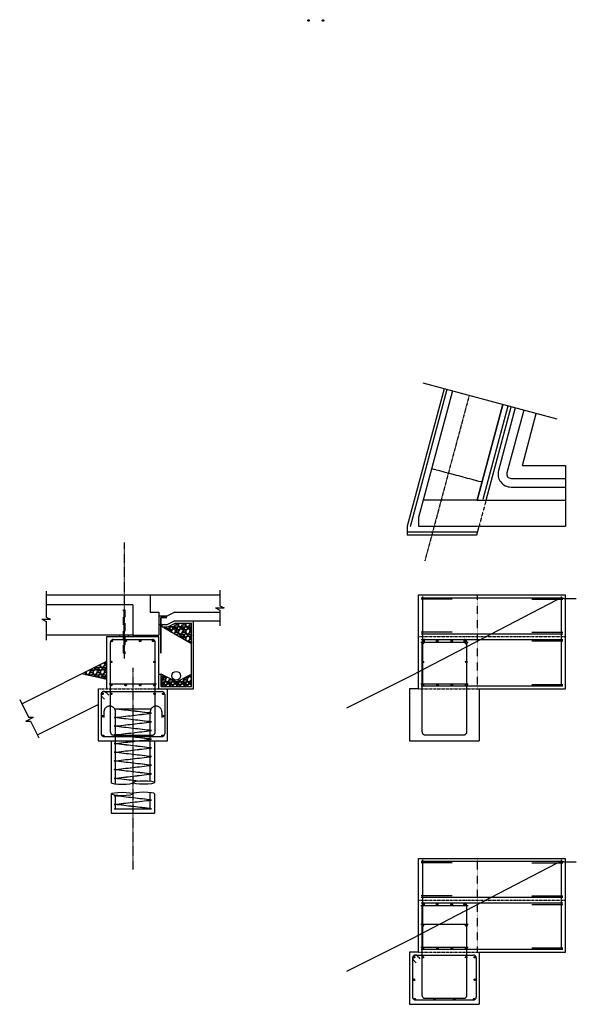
# Model space of a CAD drawing. Header units: inches. Extents: x -2524 to 891, y -259 to 858.
# Tile 3 of 4: x 34 to 419, y 178 to 858. Entities that reach past the tile are written whole.
import ezdxf

# ---------------------------------------------------------------- set-up
doc = ezdxf.new("R2010")
doc.units = ezdxf.units.IN
doc.header["$MEASUREMENT"] = 0
for name, pattern in [('bcenterline', [0.5, 0.375, -0.03125, 0.0625, -0.03125]), ('bconstruction', [0.46875, 0.25, -0.03125, 0.0625, -0.03125, 0.0625, -0.03125]), ('bhiddenpr', [0.1875, 0.125, -0.0625]), ('brebarpr', [1.5625, 1.5, -0.0625])]:
    doc.linetypes.add(name, pattern=pattern)
for name, color, linetype in [('BR_P_Beam_Centerline', 2, 'bcenterline'), ('BR_P_Beam_Object', 7, 'Continuous'), ('BR_P_Brg_Centerline', 2, 'bcenterline'), ('BR_P_Brg_Pad_Object', 4, 'Continuous'), ('BR_P_Drain_Object', 4, 'Continuous'), ('BR_P_Gen_Approach_Slab', 30, 'Continuous'), ('BR_P_Gen_Ground_Slope', 252, 'Continuous'), ('BR_P_Gen_Perforated_Pipe', 4, 'Continuous'), ('BR_P_Gen_Porous_Backfill', 3, 'Continuous'), ('BR_P_Gen_Text', 7, 'Continuous'), ('BR_P_Slab_Object', 3, 'Continuous'), ('BR_P_Sub_Const_Joint', 5, 'bconstruction'), ('BR_P_Sub_Deep_Hidden', 4, 'bhiddenpr'), ('BR_P_Sub_Deep_Object', 4, 'Continuous'), ('BR_P_Sub_Deep_Reinforcing', 30, 'brebarpr'), ('BR_P_Sub_Foot_Const_Joint', 5, 'bconstruction'), ('BR_P_Sub_Foot_Hidden', 7, 'bhiddenpr'), ('BR_P_Sub_Foot_Object', 7, 'Continuous'), ('BR_P_Sub_Hidden', 1, 'bhiddenpr'), ('BR_P_Sub_Object', 1, 'Continuous'), ('BR_P_Sub_Reinforcing', 30, 'brebarpr'), ('XS_P_Subgrade', 4, 'Continuous')]:
    doc.layers.add(name, color=color, linetype=linetype)

msp = doc.modelspace()

# ---------------------------------------------------------------- hatches: boundary and pattern name
at = {"layer": 'BR_P_Gen_Text', "transparency": 33554534}
h = msp.add_hatch(dxfattribs=at)
h.set_pattern_fill('GRAVEL', color=256, scale=5)
h.set_pattern_definition([(228.01279, (-2.4, 12.6), (-40, -45), [0.67268, -66.59544]), (184.96974, (-2.85, 12.1), (60, 5), [1.15434, -114.279624]), (132.51045, (-4, 12), (50, -55), [0.81394, -80.580163]), (267.27369, (-5.95, 10.75), (5, 100), [1.05119, -104.06779]), (292.833654, (-6, 9.7), (-25, 60), [1.030775, -102.046866]), (357.27369, (-5.6, 8.75), (-100, 5), [1.05119, -104.06779]), (37.69424, (-4.55, 8.7), (-65, -50), [1.390145, -137.624243]), (72.25533, (-3.45, 9.55), (35, 110), [1.31244, -129.931607]), (121.429566, (-3.05, 10.8), (-40, 65), [1.05475, -104.420366]), (175.23636, (-3.6, 11.7), (55, -5), [1.20416, -59.003813]), (222.397438, (-4.8, 11.8), (-60, -55), [1.55724, -154.166875]), (138.81407, (-1, 10.7), (-35, 30), [0.531505, -52.619224]), (171.469234, (-1.4, 11.05), (65, -10), [1.011185, -100.107557]), (225, (-2.4, 11.2), (-6e-16, -5), [0.707105, -6.363963]), (203.19859, (-2.75, 11.8), (25, 10), [0.38079, -37.698076]), (291.8014, (-3.1, 11.65), (-5, 15), [0.538515, -26.38731]), (30.96376, (-2.9, 11.15), (15, 10), [0.874645, -28.280114]), (161.56505, (-2.15, 11.6), (10, -5), [0.632455, -15.178933]), (16.38954, (-6, 11.65), (50, 15), [0.886, -87.714226]), (70.34618, (-5.15, 11.9), (-20, -55), [0.743305, -73.58704]), (293.19859, (-2.15, 12.6), (-10, 25), [0.761575, -37.31729]), (343.61046, (-1.85, 11.9), (-50, 15), [0.886, -87.714226]), (339.44395, (-6, 8.55), (-25, 10), [0.8544, -41.86562]), (294.77514, (-5.2, 8.25), (-25, 55), [0.71589, -70.873215]), (66.80141, (-2.1, 7.6), (10, 25), [0.761575, -37.31729]), (17.354025, (-1.8, 8.3), (-65, -20), [0.838155, -82.97712]), (69.44395, (-4.55, 7.6), (-10, -25), [0.4272, -42.29282]), (101.30993, (-2.4, 7.6), (-5, 20), [0.25495, -25.24015]), (165.96376, (-2.45, 7.85), (15, -5), [1.030775, -19.584753]), (186.009006, (-3.45, 8.1), (50, 5), [0.95525, -94.569616]), (303.69007, (-2.9, 10.7), (-5, 10), [0.72111, -17.306646]), (353.157227, (-2.5, 10.1), (85, -10), [1.25897, -124.637813]), (60.9454, (-1.25, 9.95), (-20, -35), [0.51478, -50.96337]), (90, (-1, 10.4), (-5, 5), [0.3, -4.7]), (120.25644, (-3.55, 8.25), (20, -35), [0.69462, -68.7676]), (48.01279, (-3.9, 8.85), (40, 45), [1.34536, -65.92276]), (0, (-3, 9.85), (5, 5), [1.3, -3.7]), (325.30485, (-1.7, 9.85), (50, -35), [0.79057, -78.26637]), (254.0546, (-1.05, 9.4), (-5, -20), [0.72801, -35.67254]), (207.645975, (-1.25, 8.7), (-95, -50), [1.185325, -117.34737]), (175.42608, (-2.3, 8.15), (-65, 5), [1.253995, -124.145367])])
h.paths.add_polyline_path([(152.92, 440.23), (141.77, 440.23), (136.77, 437.73), (133.76, 437.73), (152.92, 426.71)])
h = msp.add_hatch(dxfattribs=at)
h.set_pattern_fill('GRAVEL', color=256, scale=5)
h.set_pattern_definition([(228.01279, (3.6, 9.6), (-40, -45), [0.67268, -66.59544]), (184.96974, (3.15, 9.1), (60, 5), [1.15434, -114.279624]), (132.51045, (2, 9), (50, -55), [0.81394, -80.580163]), (267.27369, (0.05, 7.75), (5, 100), [1.05119, -104.06779]), (292.833654, (0, 6.7), (-25, 60), [1.030775, -102.046866]), (357.27369, (0.4, 5.75), (-100, 5), [1.05119, -104.06779]), (37.69424, (1.45, 5.7), (-65, -50), [1.390145, -137.624243]), (72.25533, (2.55, 6.55), (35, 110), [1.31244, -129.931607]), (121.429566, (2.95, 7.8), (-40, 65), [1.05475, -104.420366]), (175.23636, (2.4, 8.7), (55, -5), [1.20416, -59.003813]), (222.39744, (1.2, 8.8), (-60, -55), [1.55724, -154.166875]), (138.81407, (5, 7.7), (-35, 30), [0.531505, -52.619224]), (171.469234, (4.6, 8.05), (65, -10), [1.011185, -100.107557]), (225, (3.6, 8.2), (-6e-16, -5), [0.707105, -6.36396]), (203.19859, (3.25, 8.8), (25, 10), [0.38079, -37.698076]), (291.8014, (2.9, 8.65), (-5, 15), [0.538515, -26.38731]), (30.96376, (3.1, 8.15), (15, 10), [0.874645, -28.280114]), (161.56505, (3.85, 8.6), (10, -5), [0.632455, -15.178933]), (16.38954, (0, 8.65), (50, 15), [0.886, -87.714226]), (70.34618, (0.85, 8.9), (-20, -55), [0.743305, -73.58704]), (293.19859, (3.85, 9.6), (-10, 25), [0.761575, -37.31729]), (343.61046, (4.15, 8.9), (-50, 15), [0.886, -87.714226]), (339.44395, (0, 5.55), (-25, 10), [0.8544, -41.86562]), (294.77514, (0.8, 5.25), (-25, 55), [0.71589, -70.873215]), (66.80141, (3.9, 4.6), (10, 25), [0.761575, -37.31729]), (17.354025, (4.2, 5.3), (-65, -20), [0.838155, -82.97712]), (69.44395, (1.45, 4.6), (-10, -25), [0.4272, -42.29282]), (101.30993, (3.6, 4.6), (-5, 20), [0.25495, -25.24015]), (165.96376, (3.55, 4.85), (15, -5), [1.030775, -19.584753]), (186.009006, (2.55, 5.1), (50, 5), [0.95525, -94.569616]), (303.69007, (3.1, 7.7), (-5, 10), [0.72111, -17.306646]), (353.157227, (3.5, 7.1), (85, -10), [1.25897, -124.637813]), (60.9454, (4.75, 6.95), (-20, -35), [0.51478, -50.96337]), (90, (5, 7.4), (-5, 5), [0.3, -4.7]), (120.25644, (2.45, 5.25), (20, -35), [0.69462, -68.7676]), (48.01279, (2.1, 5.85), (40, 45), [1.34536, -65.92276]), (0, (3, 6.85), (5, 5), [1.3, -3.7]), (325.30485, (4.3, 6.85), (50, -35), [0.79057, -78.26637]), (254.0546, (4.95, 6.4), (-5, -20), [0.72801, -35.67254]), (207.645975, (4.75, 5.7), (-95, -50), [1.185325, -117.34737]), (175.42608, (3.7, 5.15), (-65, 5), [1.253995, -124.145367])])
h.paths.add_polyline_path([(94.42, 414.73), (77.05, 406.05), (94.42, 402.15)])
h = msp.add_hatch(dxfattribs=at)
h.set_pattern_fill('GRAVEL', color=256, scale=5)
h.set_pattern_definition([(228.01279, (3.6, 44.6), (-40, -45), [0.67268, -66.59544]), (184.96974, (3.15, 44.1), (60, 5), [1.15434, -114.279624]), (132.51045, (2, 44), (50, -55), [0.81394, -80.580163]), (267.27369, (0.05, 42.75), (5, 100), [1.05119, -104.06779]), (292.833654, (0, 41.7), (-25, 60), [1.030775, -102.046866]), (357.27369, (0.4, 40.75), (-100, 5), [1.05119, -104.06779]), (37.69424, (1.45, 40.7), (-65, -50), [1.390145, -137.624243]), (72.25533, (2.55, 41.55), (35, 110), [1.31244, -129.931607]), (121.429566, (2.95, 42.8), (-40, 65), [1.05475, -104.420366]), (175.23636, (2.4, 43.7), (55, -5), [1.20416, -59.003813]), (222.39744, (1.2, 43.8), (-60, -55), [1.55724, -154.166875]), (138.81407, (5, 42.7), (-35, 30), [0.531505, -52.619224]), (171.469234, (4.6, 43.05), (65, -10), [1.011185, -100.107557]), (225, (3.6, 43.2), (-6e-16, -5), [0.707105, -6.36396]), (203.1986, (3.25, 43.8), (25, 10), [0.38079, -37.698076]), (291.8014, (2.9, 43.65), (-5, 15), [0.538515, -26.38731]), (30.96376, (3.1, 43.15), (15, 10), [0.874645, -28.280114]), (161.56505, (3.85, 43.6), (10, -5), [0.632455, -15.178933]), (16.38954, (0, 43.65), (50, 15), [0.886, -87.714226]), (70.34618, (0.85, 43.9), (-20, -55), [0.743305, -73.58704]), (293.1986, (3.85, 44.6), (-10, 25), [0.761575, -37.31729]), (343.61046, (4.15, 43.9), (-50, 15), [0.886, -87.714226]), (339.44395, (0, 40.55), (-25, 10), [0.8544, -41.86562]), (294.77514, (0.8, 40.25), (-25, 55), [0.71589, -70.873215]), (66.8014, (3.9, 39.6), (10, 25), [0.761575, -37.31729]), (17.354025, (4.2, 40.3), (-65, -20), [0.838155, -82.97712]), (69.44395, (1.45, 39.6), (-10, -25), [0.4272, -42.29282]), (101.30993, (3.6, 39.6), (-5, 20), [0.25495, -25.24015]), (165.96376, (3.55, 39.85), (15, -5), [1.030775, -19.584753]), (186.009006, (2.55, 40.1), (50, 5), [0.95525, -94.569616]), (303.69007, (3.1, 42.7), (-5, 10), [0.72111, -17.306646]), (353.157227, (3.5, 42.1), (85, -10), [1.25897, -124.637813]), (60.9454, (4.75, 41.95), (-20, -35), [0.51478, -50.96337]), (90, (5, 42.4), (-5, 5), [0.3, -4.7]), (120.25644, (2.45, 40.25), (20, -35), [0.69462, -68.7676]), (48.01279, (2.1, 40.85), (40, 45), [1.34536, -65.92276]), (0, (3, 41.85), (5, 5), [1.3, -3.7]), (325.30485, (4.3, 41.85), (50, -35), [0.79057, -78.26637]), (254.0546, (4.95, 41.4), (-5, -20), [0.72801, -35.67254]), (207.645975, (4.75, 40.7), (-95, -50), [1.185325, -117.34737]), (175.42608, (3.7, 40.15), (-65, 5), [1.253995, -124.145367])])
h.paths.add_polyline_path([(152.92, 405.8), (142.47, 400.45), (131.92, 405.79), (131.92, 397.23), (152.92, 397.23)])
at = {"layer": 'BR_P_Sub_Reinforcing'}
h = msp.add_hatch(color=256, dxfattribs=at)
h.dxf.hatch_style = 1
h.paths.add_polyline_path([(233.34, 857.46, 1), (234.34, 857.46, 1)])
h = msp.add_hatch(color=256, dxfattribs=at)
h.dxf.hatch_style = 1
h.paths.add_polyline_path([(243.34, 857.46, 1), (244.34, 857.46, 1)])
h = msp.add_hatch(color=256, dxfattribs=at)
h.dxf.hatch_style = 1
h.paths.add_polyline_path([(97.42, 428.73, 1), (98.42, 428.73, 1)])
h = msp.add_hatch(color=256, dxfattribs=at)
h.dxf.hatch_style = 1
h.paths.add_polyline_path([(106.92, 428.73, 1), (107.92, 428.73, 1)])
h = msp.add_hatch(color=256, dxfattribs=at)
h.dxf.hatch_style = 1
h.paths.add_polyline_path([(116.92, 428.73, 1), (117.92, 428.73, 1)])
h = msp.add_hatch(color=256, dxfattribs=at)
h.dxf.hatch_style = 1
h.paths.add_polyline_path([(125.92, 428.73, 1), (126.92, 428.73, 1)])
h = msp.add_hatch(color=256, dxfattribs=at)
h.dxf.hatch_style = 1
h.paths.add_polyline_path([(312.75, 428.73, 1), (313.75, 428.73, 1)])
h = msp.add_hatch(color=256, dxfattribs=at)
h.dxf.hatch_style = 1
h.paths.add_polyline_path([(322.25, 428.73, 1), (323.25, 428.73, 1)])
h = msp.add_hatch(color=256, dxfattribs=at)
h.dxf.hatch_style = 1
h.paths.add_polyline_path([(332.25, 428.73, 1), (333.25, 428.73, 1)])
h = msp.add_hatch(color=256, dxfattribs=at)
h.dxf.hatch_style = 1
h.paths.add_polyline_path([(341.25, 428.73, 1), (342.25, 428.73, 1)])
h = msp.add_hatch(color=256, dxfattribs=at)
h.dxf.hatch_style = 1
h.paths.add_polyline_path([(313.22, 427.12, -1), (312.22, 427.12, -1)])
h = msp.add_hatch(color=256, dxfattribs=at)
h.dxf.hatch_style = 1
h.paths.add_polyline_path([(343.22, 427.12, -1), (342.22, 427.12, -1)])
h = msp.add_hatch(color=256, dxfattribs=at)
h.dxf.hatch_style = 1
h.paths.add_polyline_path([(96.92, 414.23, 1), (97.92, 414.23, 1)])
h = msp.add_hatch(color=256, dxfattribs=at)
h.dxf.hatch_style = 1
h.paths.add_polyline_path([(126.92, 414.23, 1), (127.92, 414.23, 1)])
h = msp.add_hatch(color=256, dxfattribs=at)
h.dxf.hatch_style = 1
h.paths.add_polyline_path([(312.37, 414.23, 1), (313.37, 414.23, 1)])
h = msp.add_hatch(color=256, dxfattribs=at)
h.dxf.hatch_style = 1
h.paths.add_polyline_path([(342.37, 414.23, 1), (343.37, 414.23, 1)])
h = msp.add_hatch(color=256, dxfattribs=at)
h.dxf.hatch_style = 1
h.paths.add_polyline_path([(96.92, 398.23, 1), (97.92, 398.23, 1)])
h = msp.add_hatch(color=256, dxfattribs=at)
h.dxf.hatch_style = 1
h.paths.add_polyline_path([(106.92, 398.23, 1), (107.92, 398.23, 1)])
h = msp.add_hatch(color=256, dxfattribs=at)
h.dxf.hatch_style = 1
h.paths.add_polyline_path([(116.92, 398.23, 1), (117.92, 398.23, 1)])
h = msp.add_hatch(color=256, dxfattribs=at)
h.dxf.hatch_style = 1
h.paths.add_polyline_path([(126.92, 398.23, 1), (127.92, 398.23, 1)])
h = msp.add_hatch(color=256, dxfattribs=at)
h.dxf.hatch_style = 1
h.paths.add_polyline_path([(312.37, 398.23, 1), (313.37, 398.23, 1)])
h = msp.add_hatch(color=256, dxfattribs=at)
h.dxf.hatch_style = 1
h.paths.add_polyline_path([(322.37, 398.23, 1), (323.37, 398.23, 1)])
h = msp.add_hatch(color=256, dxfattribs=at)
h.dxf.hatch_style = 1
h.paths.add_polyline_path([(332.37, 398.23, 1), (333.37, 398.23, 1)])
h = msp.add_hatch(color=256, dxfattribs=at)
h.dxf.hatch_style = 1
h.paths.add_polyline_path([(342.37, 398.23, 1), (343.37, 398.23, 1)])
h = msp.add_hatch(color=256, dxfattribs=at)
h.dxf.hatch_style = 1
h.paths.add_polyline_path([(90.92, 392.23, 1), (91.92, 392.23, 1)])
h = msp.add_hatch(color=256, dxfattribs=at)
h.dxf.hatch_style = 1
h.paths.add_polyline_path([(96.92, 392.23, 1), (97.92, 392.23, 1)])
h = msp.add_hatch(color=256, dxfattribs=at)
h.dxf.hatch_style = 1
h.paths.add_polyline_path([(126.92, 392.23, 1), (127.92, 392.23, 1)])
h = msp.add_hatch(color=256, dxfattribs=at)
h.dxf.hatch_style = 1
h.paths.add_polyline_path([(132.92, 392.23, 1), (133.92, 392.23, 1)])
h = msp.add_hatch(color=256, dxfattribs=at)
h.dxf.hatch_style = 1
h.paths.add_polyline_path([(90.92, 376.73, 1), (91.92, 376.73, 1)])
h = msp.add_hatch(color=256, dxfattribs=at)
h.dxf.hatch_style = 1
h.paths.add_polyline_path([(132.92, 376.73, 1), (133.92, 376.73, 1)])
h = msp.add_hatch(color=256, dxfattribs=at)
h.dxf.hatch_style = 1
h.paths.add_polyline_path([(91.42, 363.23, 1), (92.42, 363.23, 1)])
h = msp.add_hatch(color=256, dxfattribs=at)
h.dxf.hatch_style = 1
h.paths.add_polyline_path([(105.09, 363.23, 1), (106.09, 363.23, 1)])
h = msp.add_hatch(color=256, dxfattribs=at)
h.dxf.hatch_style = 1
h.paths.add_polyline_path([(118.75, 363.23, 1), (119.75, 363.23, 1)])
h = msp.add_hatch(color=256, dxfattribs=at)
h.dxf.hatch_style = 1
h.paths.add_polyline_path([(132.42, 363.23, 1), (133.42, 363.23, 1)])
h = msp.add_hatch(color=256, dxfattribs=at)
h.dxf.hatch_style = 1
h.paths.add_polyline_path([(312.75, 246.69, 1), (313.75, 246.69, 1)])
h = msp.add_hatch(color=256, dxfattribs=at)
h.dxf.hatch_style = 1
h.paths.add_polyline_path([(322.25, 246.69, 1), (323.25, 246.69, 1)])
h = msp.add_hatch(color=256, dxfattribs=at)
h.dxf.hatch_style = 1
h.paths.add_polyline_path([(332.25, 246.69, 1), (333.25, 246.69, 1)])
h = msp.add_hatch(color=256, dxfattribs=at)
h.dxf.hatch_style = 1
h.paths.add_polyline_path([(341.25, 246.69, 1), (342.25, 246.69, 1)])
h = msp.add_hatch(color=256, dxfattribs=at)
h.dxf.hatch_style = 1
h.paths.add_polyline_path([(312.37, 232.19, 1), (313.37, 232.19, 1)])
h = msp.add_hatch(color=256, dxfattribs=at)
h.dxf.hatch_style = 1
h.paths.add_polyline_path([(342.37, 232.19, 1), (343.37, 232.19, 1)])
h = msp.add_hatch(color=256, dxfattribs=at)
h.dxf.hatch_style = 1
h.paths.add_polyline_path([(312.37, 216.19, 1), (313.37, 216.19, 1)])
h = msp.add_hatch(color=256, dxfattribs=at)
h.dxf.hatch_style = 1
h.paths.add_polyline_path([(322.37, 216.19, 1), (323.37, 216.19, 1)])
h = msp.add_hatch(color=256, dxfattribs=at)
h.dxf.hatch_style = 1
h.paths.add_polyline_path([(332.37, 216.19, 1), (333.37, 216.19, 1)])
h = msp.add_hatch(color=256, dxfattribs=at)
h.dxf.hatch_style = 1
h.paths.add_polyline_path([(342.37, 216.19, 1), (343.37, 216.19, 1)])
h = msp.add_hatch(color=256, dxfattribs=at)
h.dxf.hatch_style = 1
h.paths.add_polyline_path([(306.25, 210.19, 1), (307.25, 210.19, 1)])
h = msp.add_hatch(color=256, dxfattribs=at)
h.dxf.hatch_style = 1
h.paths.add_polyline_path([(312.25, 210.19, 1), (313.25, 210.19, 1)])
h = msp.add_hatch(color=256, dxfattribs=at)
h.dxf.hatch_style = 1
h.paths.add_polyline_path([(342.25, 210.19, 1), (343.25, 210.19, 1)])
h = msp.add_hatch(color=256, dxfattribs=at)
h.dxf.hatch_style = 1
h.paths.add_polyline_path([(348.25, 210.19, 1), (349.25, 210.19, 1)])
h = msp.add_hatch(color=256, dxfattribs=at)
h.dxf.hatch_style = 1
h.paths.add_polyline_path([(306.25, 194.69, 1), (307.25, 194.69, 1)])
h = msp.add_hatch(color=256, dxfattribs=at)
h.dxf.hatch_style = 1
h.paths.add_polyline_path([(348.25, 194.69, 1), (349.25, 194.69, 1)])
h = msp.add_hatch(color=256, dxfattribs=at)
h.dxf.hatch_style = 1
h.paths.add_polyline_path([(306.75, 181.19, 1), (307.75, 181.19, 1)])
h = msp.add_hatch(color=256, dxfattribs=at)
h.dxf.hatch_style = 1
h.paths.add_polyline_path([(320.42, 181.19, 1), (321.42, 181.19, 1)])
h = msp.add_hatch(color=256, dxfattribs=at)
h.dxf.hatch_style = 1
h.paths.add_polyline_path([(334.08, 181.19, 1), (335.08, 181.19, 1)])
h = msp.add_hatch(color=256, dxfattribs=at)
h.dxf.hatch_style = 1
h.paths.add_polyline_path([(347.75, 181.19, 1), (348.75, 181.19, 1)])

# ---------------------------------------------------------------- linework, layer by layer
at = {"layer": 'BR_P_Beam_Centerline'}
for p, q in [((106.42, 496.69), (106.42, 416.59)), ((112.42, 410.13), (112.42, 270.76))]:
    msp.add_line(p, q, dxfattribs=at)
at = {"layer": 'BR_P_Beam_Object'}
for p, q in [((112.42, 453.73), (52.42, 453.73)), ((112.42, 453.73), (112.42, 432.73)), ((112.42, 432.73), (52.42, 432.73))]:
    msp.add_line(p, q, dxfattribs=at)
at = {"layer": 'BR_P_Brg_Centerline'}
msp.add_line((344.84, 598.34), (314.22, 484.06), dxfattribs=at)
at = {"layer": 'BR_P_Brg_Pad_Object'}
for p, q in [((109.42, 432.73), (103.42, 432.73)), ((103.42, 431.73), (103.42, 432.73)), ((103.42, 431.73), (109.42, 431.73)), ((109.42, 431.73), (109.42, 432.73))]:
    msp.add_line(p, q, dxfattribs=at)
at = {"layer": 'BR_P_Drain_Object'}
for p, q in [((376.72, 589.8), (365.09, 546.39)), ((382.51, 588.24), (370.88, 544.84)), ((373.78, 541.06), (411.5, 541.06)), ((411.5, 541.06), (411.5, 535.06)), ((373.78, 535.06), (411.5, 535.06))]:
    msp.add_line(p, q, dxfattribs=at)
for radius in [9, 3]:
    msp.add_arc((373.78, 544.06), radius, 165, 270, dxfattribs=at)
at = {"layer": 'BR_P_Gen_Approach_Slab'}
for p, q in [((124.42, 460.53), (172.42, 460.53)), ((124.42, 460.53), (124.42, 448.53)), ((124.42, 448.53), (130.42, 448.53)), ((130.42, 448.53), (130.42, 446.03)), ((130.42, 446.03), (136.42, 446.03)), ((141.42, 448.53), (136.42, 446.03)), ((141.42, 448.53), (172.42, 448.53))]:
    msp.add_line(p, q, dxfattribs=at)
at = {"layer": 'BR_P_Gen_Ground_Slope'}
for p, q in [((405.56, 582.07), (313.08, 606.85)), ((405.09, 456.94), (308.19, 406.53)), ((410.31, 458.13), (418.9, 458.13)), ((35.69, 385.36), (94.42, 414.73)), ((260.19, 382.53), (308.19, 406.53)), ((46.42, 363.9), (88.42, 384.9)), ((405.09, 274.89), (308.19, 224.49)), ((410.31, 276.09), (418.9, 276.09)), ((260.19, 200.49), (308.19, 224.49))]:
    msp.add_line(p, q, dxfattribs=at)
for centre in [(410.31, 446.13), (410.31, 264.09)]:
    msp.add_arc(centre, 12, 90, 115.78142, dxfattribs=at)
at = {"layer": 'BR_P_Gen_Perforated_Pipe'}
msp.add_circle((142.42, 404.73), 3, dxfattribs=at)
at = {"layer": 'BR_P_Gen_Porous_Backfill'}
for p, q in [((368.02, 592.13), (350.32, 526.06)), ((381.6, 550.06), (391.21, 585.91)), ((381.6, 550.06), (411.5, 550.06)), ((411.5, 550.06), (411.5, 526.06)), ((350.32, 526.06), (411.5, 526.06)), ((154.42, 395.73), (154.42, 442.53)), ((132.55, 438.53), (132.55, 440.03)), ((132.55, 438.53), (136.77, 438.53)), ((141.77, 441.03), (136.77, 438.53)), ((141.77, 441.03), (152.92, 441.03)), ((152.92, 397.23), (152.92, 441.03)), ((130.42, 405.79), (131.92, 405.79)), ((131.92, 397.23), (131.92, 405.79)), ((130.42, 395.73), (154.42, 395.73)), ((131.92, 397.23), (152.92, 397.23))]:
    msp.add_line(p, q, dxfattribs=at)
at = {"layer": 'BR_P_Gen_Text', "color": 97}
for p, q in [((52.42, 463.09), (52.42, 445.23)), ((172.42, 463.89), (172.42, 453.03)), ((169.42, 451.53), (175.42, 451.53)), ((169.42, 451.53), (172.42, 450.03)), ((172.42, 453.03), (175.42, 451.53)), ((172.42, 450.03), (172.42, 439.17)), ((49.42, 443.73), (55.42, 443.73)), ((49.42, 443.73), (52.42, 442.23)), ((52.42, 445.23), (55.42, 443.73)), ((52.42, 442.23), (52.42, 429.37)), ((34.18, 388.37), (40.38, 375.97)), ((38.37, 373.29), (43.74, 375.97)), ((40.38, 375.97), (43.74, 375.97)), ((38.37, 373.29), (41.72, 373.29)), ((41.72, 373.29), (47.47, 361.79))]:
    msp.add_line(p, q, dxfattribs=at)
at = {"layer": 'BR_P_Slab_Object'}
for p, q in [((52.42, 460.53), (124.42, 460.53)), ((124.42, 460.53), (124.42, 448.53)), ((112.42, 453.73), (112.42, 432.73)), ((124.42, 448.53), (130.42, 448.53)), ((130.42, 446.03), (130.42, 432.73)), ((112.42, 432.73), (130.42, 432.73))]:
    msp.add_line(p, q, dxfattribs=at)
at = {"layer": 'BR_P_Sub_Const_Joint'}
for p, q in [((309.87, 431.73), (411.5, 431.73)), ((309.87, 249.69), (411.5, 249.69))]:
    msp.add_line(p, q, dxfattribs=at)
at = {"layer": 'BR_P_Sub_Deep_Hidden'}
for p, q in [((106.92, 453.73), (105.92, 453.73)), ((105.92, 419.73), (105.92, 450.13)), ((106.92, 450.13), (106.92, 419.73)), ((106.92, 419.73), (105.92, 419.73))]:
    msp.add_line(p, q, dxfattribs=at)
at = {"layer": 'BR_P_Sub_Deep_Object'}
for p, q in [((97.42, 359.73), (97.42, 330.91)), ((127.42, 359.73), (127.42, 330.91)), ((97.42, 323.02), (97.42, 309.81)), ((127.42, 323.02), (127.42, 309.81)), ((97.42, 309.81), (127.42, 309.81))]:
    msp.add_line(p, q, dxfattribs=at)
for centre, major_axis in [((104.92, 330.91), (7.5, 0)), ((119.92, 323.02), (-7.5, 0))]:
    msp.add_ellipse(centre, major_axis=major_axis, ratio=0.158051, start_param=3.141593, end_param=6.283185, dxfattribs=at)
for centre, major_axis in [((119.92, 330.91), (7.5, 0)), ((104.92, 323.02), (-7.5, 0))]:
    msp.add_ellipse(centre, major_axis=major_axis, ratio=0.158051, dxfattribs=at)
at = {"layer": 'BR_P_Sub_Deep_Reinforcing'}
for p, q in [((125.26, 378.81), (99.58, 381.81)), ((99.58, 381.81), (125.26, 381.81)), ((99.58, 375.81), (125.26, 378.81)), ((125.26, 372.81), (99.58, 375.81)), ((99.58, 369.81), (125.26, 372.81)), ((125.26, 366.81), (99.58, 369.81)), ((99.58, 363.81), (125.26, 366.81)), ((125.26, 360.81), (99.58, 363.81)), ((99.58, 357.81), (125.26, 360.81)), ((125.26, 354.81), (99.58, 357.81)), ((99.58, 351.81), (125.26, 354.81)), ((125.26, 348.81), (99.58, 351.81)), ((99.58, 345.81), (125.26, 348.81)), ((125.26, 342.81), (99.58, 345.81)), ((99.58, 339.81), (125.26, 342.81)), ((125.26, 336.81), (99.58, 339.81)), ((99.58, 333.81), (125.26, 336.81)), ((115.88, 331.91), (99.58, 333.81)), ((99.58, 321.81), (101.15, 322)), ((125.26, 318.81), (99.58, 321.81)), ((112.22, 323.29), (112.71, 323.35)), ((99.58, 315.81), (125.26, 318.81)), ((125.26, 312.81), (99.58, 315.81)), ((99.58, 312.81), (125.26, 312.81))]:
    msp.add_line(p, q, dxfattribs=at)
for points in [[(100.42, 329.96), (100.42, 379.73, 1), (92.42, 379.73), (92.42, 375.73)], [(124.42, 331.86), (124.42, 379.73, -1), (132.42, 379.73), (132.42, 375.73)]]:
    msp.add_lwpolyline(points, format="xyb", dxfattribs=at)
for points in [[(124.42, 331.86), (124.42, 347.97)], [(100.42, 312.81), (100.42, 322.07)], [(124.42, 312.81), (124.42, 323.97)]]:
    msp.add_lwpolyline(points, dxfattribs=at)
at = {"layer": 'BR_P_Sub_Foot_Const_Joint'}
for p, q in [((88.42, 395.73), (136.42, 395.73)), ((309.87, 395.73), (351.75, 395.73)), ((309.87, 213.69), (351.75, 213.69))]:
    msp.add_line(p, q, dxfattribs=at)
at = {"layer": 'BR_P_Sub_Foot_Hidden'}
msp.add_line((356.53, 526.06), (351.71, 508.06), dxfattribs=at)
at = {"layer": 'BR_P_Sub_Foot_Object'}
for p, q in [((327.46, 603), (302.02, 508.06)), ((329.39, 602.48), (303.95, 507.54)), ((354.6, 526.58), (371.89, 591.09)), ((356.53, 526.06), (373.82, 590.57)), ((302.02, 508.06), (302.02, 502.06)), ((302.02, 504.06), (350.1, 504.06)), ((350.1, 502.06), (351.71, 508.06)), ((302.02, 502.06), (350.1, 502.06)), ((88.42, 395.73), (88.42, 359.73)), ((136.42, 359.73), (136.42, 395.73)), ((303.62, 395.73), (303.62, 359.73)), ((309.87, 395.73), (303.62, 395.73)), ((351.75, 395.73), (351.75, 359.73)), ((88.42, 359.73), (136.42, 359.73)), ((303.62, 359.73), (351.75, 359.73)), ((303.62, 213.69), (303.62, 177.69)), ((309.87, 213.69), (303.62, 213.69)), ((351.75, 213.69), (351.75, 177.69)), ((303.62, 177.69), (351.75, 177.69))]:
    msp.add_line(p, q, dxfattribs=at)
at = {"layer": 'BR_P_Sub_Hidden'}
for p, q in [((350.32, 460.53), (350.32, 395.73)), ((350.32, 278.49), (350.32, 213.69))]:
    msp.add_line(p, q, dxfattribs=at)
at = {"layer": 'BR_P_Sub_Object'}
for p, q in [((333.25, 601.44), (309.84, 514.06)), ((350.32, 526.06), (368.02, 592.13)), ((350.32, 526.06), (313.05, 526.06)), ((350.32, 526.06), (411.5, 526.06)), ((411.5, 526.06), (411.5, 508.06)), ((309.84, 514.06), (309.84, 508.06)), ((309.84, 508.06), (411.5, 508.06)), ((309.87, 395.73), (309.87, 460.53)), ((309.87, 460.53), (411.5, 460.53)), ((411.5, 395.73), (411.5, 460.53)), ((94.42, 395.73), (94.42, 431.73)), ((94.42, 431.73), (130.42, 431.73)), ((130.42, 395.73), (130.42, 431.73)), ((351.75, 395.73), (411.5, 395.73)), ((309.87, 213.69), (309.87, 278.49)), ((309.87, 278.49), (411.5, 278.49)), ((411.5, 213.69), (411.5, 278.49)), ((351.75, 213.69), (411.5, 213.69))]:
    msp.add_line(p, q, dxfattribs=at)
at = {"layer": 'BR_P_Sub_Object', "lineweight": 35}
for p, q in [((131.82, 420.29), (131.82, 445.03)), ((131.82, 445.03), (135.82, 445.03))]:
    msp.add_line(p, q, dxfattribs=at)
at = {"layer": 'BR_P_Sub_Reinforcing'}
for p, q in [((318.91, 547.9), (353.68, 538.58)), ((311.75, 458.53), (409.62, 458.53)), ((333.13, 457.53), (311.77, 457.53)), ((312.75, 397.89), (312.75, 459.53)), ((388.24, 457.53), (409.61, 457.53)), ((408.62, 397.89), (408.62, 459.53)), ((98.92, 429.73), (125.92, 429.73)), ((311.75, 433.73), (409.62, 433.73)), ((311.75, 429.73), (409.62, 429.73)), ((333.13, 434.73), (311.77, 434.73)), ((314.25, 429.73), (341.25, 429.73)), ((388.24, 434.73), (409.61, 434.73)), ((388.24, 428.73), (409.61, 428.73)), ((96.92, 365.73), (96.92, 427.73)), ((127.92, 365.73), (127.92, 427.73)), ((311.53, 428), (344.21, 428)), ((312.25, 365.91), (312.25, 427.73)), ((343.25, 365.91), (343.25, 427.73)), ((96.08, 399.1), (128.76, 399.1)), ((311.53, 399.1), (344.21, 399.1)), ((311.75, 397.73), (409.62, 397.73)), ((388.24, 398.73), (409.61, 398.73)), ((90.42, 391.73), (90.42, 364.73)), ((92.88, 388.44), (91, 390.32)), ((92.42, 393.73), (132.42, 393.73)), ((95.71, 391.27), (93.83, 393.15)), ((134.42, 391.73), (134.42, 364.73)), ((92.42, 362.73), (132.42, 362.73)), ((98.92, 363.73), (125.92, 363.73)), ((314.25, 363.91), (341.25, 363.91)), ((311.75, 276.49), (409.62, 276.49)), ((333.13, 275.49), (311.77, 275.49)), ((312.75, 215.85), (312.75, 277.49)), ((388.24, 275.49), (409.61, 275.49)), ((408.62, 215.85), (408.62, 277.49)), ((333.13, 252.69), (311.77, 252.69)), ((388.24, 252.69), (409.61, 252.69)), ((311.53, 245.96), (344.21, 245.96)), ((311.75, 251.69), (409.62, 251.69)), ((311.75, 247.69), (409.62, 247.69)), ((312.25, 183.86), (312.25, 245.69)), ((314.25, 247.69), (341.25, 247.69)), ((343.25, 183.86), (343.25, 245.69)), ((388.24, 246.69), (409.61, 246.69)), ((311.53, 233.06), (344.21, 233.06)), ((307.75, 211.69), (347.75, 211.69)), ((311.04, 209.22), (309.16, 211.1)), ((311.53, 217.06), (344.21, 217.06)), ((311.75, 215.69), (409.62, 215.69)), ((388.24, 216.69), (409.61, 216.69)), ((305.75, 209.69), (305.75, 182.69)), ((308.21, 206.4), (306.34, 208.27)), ((349.75, 209.69), (349.75, 182.69)), ((307.75, 180.69), (347.75, 180.69)), ((314.25, 181.86), (341.25, 181.86))]:
    msp.add_line(p, q, dxfattribs=at)
for centre in [(233.84, 857.46), (243.84, 857.46), (97.92, 428.73), (107.42, 428.73), (117.42, 428.73), (126.42, 428.73), (313.25, 428.73), (322.75, 428.73), (332.75, 428.73), (341.75, 428.73), (312.72, 427.12), (342.72, 427.12), (97.42, 414.23), (127.42, 414.23), (312.87, 414.23), (342.87, 414.23), (97.42, 398.23), (107.42, 398.23), (117.42, 398.23), (127.42, 398.23), (312.87, 398.23), (322.87, 398.23), (332.87, 398.23), (342.87, 398.23), (91.42, 392.23), (97.42, 392.23), (127.42, 392.23), (133.42, 392.23), (91.42, 376.73), (133.42, 376.73), (91.92, 363.23), (105.59, 363.23), (119.25, 363.23), (132.92, 363.23), (313.25, 246.69), (322.75, 246.69), (332.75, 246.69), (341.75, 246.69), (312.87, 232.19), (342.87, 232.19), (312.87, 216.19), (322.87, 216.19), (332.87, 216.19), (342.87, 216.19), (306.75, 210.19), (312.75, 210.19), (342.75, 210.19), (348.75, 210.19), (306.75, 194.69), (348.75, 194.69), (307.25, 181.19), (320.92, 181.19), (334.58, 181.19), (348.25, 181.19)]:
    msp.add_circle(centre, 0.5, dxfattribs=at)
for centre, start, end in [((98.92, 427.73), 90, 180), ((125.92, 427.73), 0, 90), ((314.25, 427.73), 90, 180), ((341.25, 427.73), 0, 90), ((92.42, 391.73), 90, 180), ((92.42, 391.73), 45, 225), ((132.42, 391.73), 360, 90), ((92.42, 364.73), 180, 270), ((98.92, 365.73), 180, 270), ((125.92, 365.73), 270, 0), ((132.42, 364.73), 270, 360), ((314.25, 365.91), 180, 270), ((341.25, 365.91), 270, 0), ((314.25, 245.69), 90, 180), ((341.25, 245.69), 0, 90), ((307.75, 209.69), 90, 180), ((307.75, 209.69), 45, 225), ((347.75, 209.69), 0, 90), ((314.25, 183.86), 180, 270), ((341.25, 183.86), 270, 0), ((307.75, 182.69), 180, 270), ((347.75, 182.69), 270, 0)]:
    msp.add_arc(centre, 2, start, end, dxfattribs=at)
at = {"layer": 'Defpoints'}
for p, q in [((152.92, 426.71), (133.76, 437.73)), ((94.42, 402.15), (77.05, 406.05)), ((142.47, 400.45), (131.92, 405.79)), ((142.47, 400.45), (152.92, 405.8))]:
    msp.add_line(p, q, dxfattribs=at)
at = {"layer": 'XS_P_Subgrade'}
for p, q in [((141.42, 442.53), (136.42, 440.03)), ((141.42, 442.53), (172.42, 442.53)), ((130.42, 440.03), (136.42, 440.03))]:
    msp.add_line(p, q, dxfattribs=at)

doc.saveas('drawing.dxf')
